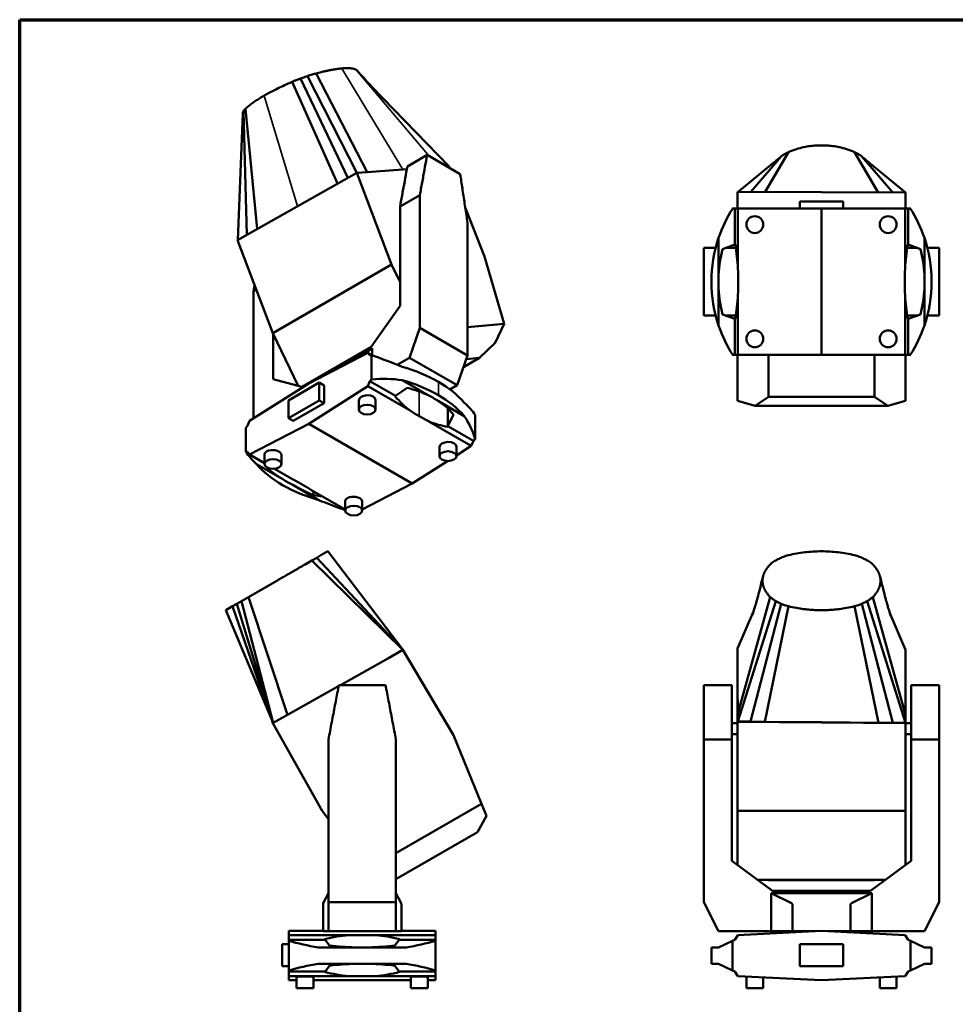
# Paper-space layout 'Sheet_1' of a CAD drawing. Header units: millimetres. Extents: x 1 to 117, y 1 to 117.
# Tile 4 of 5: x 1 to 69, y 46 to 117. Entities that reach past the tile are written whole.
import ezdxf

# ---------------------------------------------------------------- set-up
doc = ezdxf.new("R2010")
doc.units = ezdxf.units.MM
for name, color, linetype, lineweight in [('Border (ISO)', 7, 'Continuous', 70), ('Visible (ISO)', 7, 'Continuous', 50), ('Visible Narrow (ISO)', 7, 'Continuous', 35)]:
    doc.layers.add(name, color=color, linetype=linetype, lineweight=lineweight)

# ---------------------------------------------------------------- blocks, each defined once
blk = doc.blocks.new('Borders Chauvet')
at = {"layer": 'Border (ISO)'}
for p, q in [((0.787, 117.323), (117.323, 117.323)), ((0.787, 0.787), (0.787, 117.323))]:
    blk.add_line(p, q, dxfattribs=at)

psp = doc.layouts.new('Sheet_1')

# ---------------------------------------------------------------- linework, layer by layer
at = {"layer": 'Visible (ISO)'}
for p, q in [((25.936, 106.29), (22.257, 113.435)), ((23.795, 105.451), (20.514, 112.826)), ((24.543, 105.872), (21.105, 113.06)), ((25.197, 106.236), (21.624, 113.243)), ((31.838, 106.721), (26.283, 112.471)), ((16.575, 101.388), (16.938, 110.537)), ((17.226, 101.755), (16.977, 110.677)), ((17.974, 102.176), (17.13, 110.872)), ((54.747, 104.858), (56.432, 107.729)), ((62.931, 104.821), (61.217, 107.729)), ((30.282, 107.526), (28.852, 106.699)), ((30.282, 107.526), (32.672, 106.146)), ((53.699, 104.863), (55.905, 107.419)), ((63.982, 104.816), (61.744, 107.419)), ((16.541, 101.37), (25.189, 106.235)), ((25.197, 106.236), (25.189, 106.235)), ((25.189, 106.235), (27.708, 99.586)), ((25.936, 106.29), (25.197, 106.236)), ((28.517, 106.478), (25.936, 106.29)), ((28.815, 106.5), (28.517, 106.478)), ((31.838, 106.721), (31.694, 106.71)), ((31.886, 106.6), (31.838, 106.721)), ((52.79, 104.867), (55.289, 106.9)), ((64.898, 104.812), (62.349, 106.907)), ((52.738, 104.868), (64.912, 104.812)), ((52.738, 103.65), (52.738, 104.868)), ((64.912, 104.812), (64.912, 103.65)), ((28.32, 103.792), (29.751, 104.618)), ((29.751, 95.001), (29.751, 104.618)), ((57.25, 104.15), (60.399, 104.15)), ((57.25, 103.65), (57.25, 104.15)), ((60.399, 103.65), (60.399, 104.15)), ((28.32, 103.792), (28.32, 96.607)), ((34.433, 100.187), (33.044, 103.683)), ((52.555, 103.65), (52.394, 103.65)), ((52.555, 101.037), (52.555, 103.65)), ((52.774, 103.65), (52.555, 103.65)), ((52.774, 99.317), (52.774, 103.65)), ((58.825, 103.65), (52.774, 103.65)), ((58.825, 103.65), (64.876, 103.65)), ((58.825, 103.65), (58.825, 93.053)), ((64.876, 103.65), (65.095, 103.65)), ((64.876, 99.317), (64.876, 103.65)), ((65.095, 103.65), (65.255, 103.65)), ((65.095, 101.037), (65.095, 103.65)), ((33.203, 102.625), (33.203, 93.008)), ((19.099, 94.616), (16.541, 101.37)), ((51.379, 98.859), (51.379, 101.533)), ((66.27, 98.859), (66.27, 101.533)), ((51.159, 100.792), (50.305, 100.792)), ((50.305, 100.792), (50.305, 95.91)), ((51.669, 100.715), (52.555, 101.037)), ((52.621, 100.792), (51.881, 100.792)), ((52.555, 101.037), (52.581, 101.047)), ((65.768, 100.792), (65.028, 100.792)), ((65.095, 101.037), (65.068, 101.047)), ((65.98, 100.715), (65.095, 101.037)), ((66.491, 100.792), (67.344, 100.792)), ((67.344, 100.792), (67.344, 95.91)), ((35.862, 95.298), (34.433, 100.187)), ((19.099, 94.616), (27.708, 99.586)), ((27.708, 99.586), (28.32, 98.324)), ((51.366, 98.204), (51.366, 98.499)), ((66.283, 98.499), (66.283, 98.204)), ((17.703, 97.661), (17.782, 98.095)), ((17.902, 97.777), (17.703, 97.661)), ((51.379, 97.843), (51.379, 95.17)), ((66.27, 97.843), (66.27, 95.17)), ((17.703, 88.445), (17.703, 97.661)), ((52.774, 97.386), (52.774, 93.053)), ((64.876, 97.386), (64.876, 93.053)), ((28.32, 96.607), (26.233, 93.634)), ((50.305, 95.91), (51.159, 95.91)), ((52.555, 95.665), (51.669, 95.987)), ((51.881, 95.91), (52.621, 95.91)), ((52.555, 95.665), (52.555, 93.053)), ((52.581, 95.656), (52.555, 95.665)), ((65.028, 95.91), (65.768, 95.91)), ((65.068, 95.656), (65.095, 95.665)), ((65.095, 95.665), (65.98, 95.987)), ((65.095, 95.665), (65.095, 93.053)), ((67.344, 95.91), (66.491, 95.91)), ((29.001, 92.847), (29.751, 95.001)), ((29.751, 95.001), (33.203, 93.008)), ((33.203, 95.061), (35.862, 95.298)), ((35.204, 93.916), (35.862, 95.298)), ((20.944, 90.815), (19.099, 94.616)), ((19.134, 94.546), (19.134, 91.303)), ((26.233, 93.634), (21.221, 90.74)), ((23.421, 91.878), (26.295, 93.538)), ((26.295, 93.538), (25.705, 93.066)), ((26.295, 93.032), (26.295, 93.538)), ((34.069, 92.83), (35.204, 93.916)), ((25.985, 93.211), (21.706, 90.987)), ((26.371, 92.988), (25.985, 93.211)), ((26.14, 93.025), (25.985, 93.211)), ((26.253, 93.029), (26.14, 93.025)), ((26.253, 93.029), (26.253, 91.279)), ((29.001, 92.847), (28.114, 92.335)), ((29.001, 92.847), (32.453, 90.854)), ((33.203, 93.008), (32.453, 90.854)), ((32.907, 92.159), (34.069, 92.83)), ((33.111, 92.744), (34.069, 92.83)), ((52.394, 93.053), (52.555, 93.053)), ((52.555, 93.053), (52.774, 93.053)), ((52.738, 93.053), (52.738, 89.718)), ((52.774, 93.053), (58.825, 93.053)), ((54.979, 93.053), (54.979, 90.012)), ((64.876, 93.053), (58.825, 93.053)), ((62.67, 93.053), (62.67, 90.012)), ((65.095, 93.053), (64.876, 93.053)), ((64.912, 93.053), (64.912, 89.718)), ((65.255, 93.053), (65.095, 93.053)), ((19.134, 91.303), (21.221, 90.74)), ((26.14, 91.151), (26.253, 91.279)), ((17.428, 88.27), (21.706, 90.987)), ((22.466, 91.046), (20.239, 89.76)), ((21.706, 88.069), (25.985, 90.786)), ((22.82, 90.842), (22.466, 91.046)), ((22.466, 89.76), (22.466, 91.046)), ((22.82, 90.842), (22.82, 89.556)), ((25.985, 90.786), (26.14, 91.151)), ((29.049, 89.017), (25.985, 90.786)), ((27.987, 90.085), (26.14, 91.151)), ((28.841, 90.656), (27.987, 90.085)), ((30.359, 90.129), (28.468, 91.22)), ((31.93, 90.552), (32.453, 90.854)), ((27.987, 90.085), (27.962, 90.045)), ((54.022, 89.364), (54.979, 90.012)), ((54.979, 90.012), (62.67, 90.012)), ((62.67, 90.012), (63.627, 89.364)), ((20.239, 88.475), (22.466, 89.76)), ((20.239, 89.76), (20.239, 88.475)), ((22.82, 89.556), (20.593, 88.27)), ((22.82, 89.556), (22.466, 89.76)), ((25.33, 89.742), (25.33, 89.093)), ((26.55, 89.777), (26.55, 89.093)), ((31.077, 89.714), (32.968, 88.622)), ((31.774, 89.158), (31.774, 87.844)), ((52.738, 89.718), (54.022, 89.364)), ((54.022, 89.364), (63.627, 89.364)), ((63.627, 89.364), (64.912, 89.718)), ((20.593, 88.27), (20.239, 88.475)), ((31.786, 87.892), (32.184, 88.726)), ((33.746, 88.702), (33.746, 86.952)), ((17.159, 87.778), (17.273, 87.905)), ((17.159, 87.778), (17.159, 86.028)), ((17.273, 87.905), (17.428, 88.27)), ((21.706, 88.069), (17.428, 85.846)), ((21.706, 88.069), (29.2, 83.743)), ((30.414, 88.229), (33.478, 86.46)), ((31.774, 87.844), (31.786, 87.892)), ((31.786, 87.892), (33.633, 86.825)), ((31.176, 85.718), (31.176, 86.367)), ((33.478, 86.46), (32.397, 85.773)), ((32.397, 85.718), (32.397, 86.402)), ((33.633, 86.825), (33.478, 86.46)), ((33.746, 86.952), (33.633, 86.825)), ((17.273, 86.032), (17.159, 86.028)), ((17.428, 85.846), (17.273, 86.032)), ((18.509, 85.221), (17.428, 85.846)), ((18.509, 85.155), (18.509, 85.839)), ((19.73, 85.155), (19.73, 85.804)), ((19.829, 84.049), (17.938, 85.141)), ((18.722, 84.814), (18.816, 84.85)), ((31.755, 85.366), (29.2, 83.743)), ((20.491, 84.077), (19.225, 84.808)), ((20.547, 83.634), (22.438, 82.543)), ((25.576, 81.86), (29.2, 83.743)), ((21.857, 83.288), (24.356, 81.846)), ((22.065, 83.168), (22.065, 82.883)), ((22.702, 82.8), (22.065, 82.883)), ((24.356, 82.464), (24.356, 81.78)), ((25.576, 82.429), (25.576, 81.78)), ((22.592, 78.542), (22.283, 78.363)), ((23.088, 78.828), (22.592, 78.542)), ((28.485, 71.733), (23.088, 78.828)), ((21.944, 78.168), (21.443, 77.878)), ((22.283, 78.363), (21.944, 78.168)), ((28.52, 71.687), (21.944, 78.168)), ((28.514, 71.694), (22.283, 78.363)), ((19.396, 76.697), (17.349, 75.515)), ((16.509, 75.03), (16.2, 74.851)), ((16.849, 75.226), (16.509, 75.03)), ((19.125, 66.405), (16.509, 75.03)), ((17.349, 75.515), (16.849, 75.226)), ((19.128, 66.397), (16.849, 75.226)), ((20.174, 66.986), (17.349, 75.515)), ((52.759, 67.091), (55.117, 75.515)), ((52.761, 66.504), (55.511, 75.226)), ((53.68, 66.496), (55.905, 75.03)), ((63.993, 66.405), (61.744, 75.03)), ((64.912, 66.397), (62.138, 75.226)), ((64.912, 66.986), (62.532, 75.515)), ((16.2, 74.851), (15.704, 74.565)), ((19.106, 66.45), (15.704, 74.565)), ((19.121, 66.415), (16.2, 74.851)), ((52.738, 71.779), (53.89, 74.433)), ((54.734, 66.486), (56.432, 74.851)), ((62.939, 66.415), (61.217, 74.851)), ((64.912, 71.687), (63.778, 74.337)), ((28.52, 71.687), (27.474, 71.098)), ((28.461, 71.785), (28.45, 71.779)), ((28.52, 71.687), (28.461, 71.785)), ((28.485, 71.733), (28.508, 71.702)), ((28.508, 71.702), (28.514, 71.694)), ((28.514, 71.694), (28.52, 71.687)), ((32.19, 65.52), (28.52, 71.687)), ((52.74, 71.785), (52.738, 71.785)), ((52.738, 71.785), (52.738, 71.779)), ((52.74, 71.192), (52.738, 71.779)), ((52.738, 71.779), (52.738, 66.491)), ((64.912, 71.687), (64.912, 71.098)), ((27.474, 71.098), (23.998, 69.14)), ((52.75, 69.141), (52.74, 71.192)), ((64.912, 71.098), (64.912, 69.042)), ((23.824, 69.042), (20.174, 66.986)), ((23.874, 69.071), (23.824, 69.042)), ((23.888, 69.14), (27.267, 69.14)), ((50.305, 69.14), (52.329, 69.14)), ((50.305, 65.203), (50.305, 69.14)), ((52.329, 69.14), (52.329, 65.203)), ((52.759, 67.091), (52.75, 69.141)), ((64.912, 69.042), (64.912, 66.986)), ((67.344, 69.14), (65.321, 69.14)), ((65.321, 69.14), (65.321, 65.203)), ((67.344, 65.203), (67.344, 69.14)), ((52.761, 66.504), (52.759, 67.091)), ((19.084, 66.504), (19.061, 66.491)), ((19.061, 66.491), (19.117, 66.391)), ((19.121, 66.415), (19.106, 66.45)), ((19.128, 66.397), (19.117, 66.391)), ((19.117, 66.391), (22.679, 60.029)), ((19.125, 66.405), (19.121, 66.415)), ((19.128, 66.397), (19.125, 66.405)), ((20.174, 66.986), (19.128, 66.397)), ((52.738, 66.384), (52.329, 66.384)), ((52.738, 66.491), (64.912, 66.391)), ((52.738, 60.029), (52.738, 66.491)), ((53.68, 66.496), (52.761, 66.504)), ((54.734, 66.486), (53.68, 66.496)), ((58.837, 66.45), (54.734, 66.486)), ((62.939, 66.415), (58.837, 66.45)), ((63.993, 66.405), (62.939, 66.415)), ((64.912, 66.397), (63.993, 66.405)), ((64.912, 66.986), (64.912, 66.397)), ((64.912, 66.397), (64.912, 66.391)), ((64.912, 66.391), (64.912, 60.029)), ((65.321, 66.384), (64.912, 66.384)), ((52.738, 65.597), (52.329, 65.597)), ((65.321, 65.597), (64.912, 65.597)), ((23.136, 53.426), (23.136, 65.203)), ((28.018, 65.203), (28.018, 53.426)), ((34.21, 60.543), (32.19, 65.52)), ((52.329, 65.203), (50.305, 65.203)), ((50.305, 53.426), (50.305, 65.203)), ((52.329, 65.203), (52.329, 56.404)), ((65.321, 65.203), (67.344, 65.203)), ((65.321, 65.203), (65.321, 56.404)), ((67.344, 53.426), (67.344, 65.203)), ((22.679, 60.029), (23.136, 59.441)), ((28.018, 56.968), (34.21, 60.543)), ((34.565, 59.67), (34.21, 60.543)), ((52.738, 56.104), (52.738, 60.029)), ((52.738, 60.029), (64.912, 60.029)), ((64.912, 60.029), (64.912, 56.104)), ((33.917, 58.493), (34.565, 59.67)), ((28.018, 55.088), (33.917, 58.493)), ((52.329, 56.404), (55.281, 54.239)), ((65.321, 56.404), (62.369, 54.239)), ((54.179, 55.047), (63.471, 55.047)), ((54.979, 55.019), (54.185, 55.042)), ((62.67, 55.019), (54.979, 55.019)), ((63.464, 55.042), (62.67, 55.019)), ((62.369, 54.239), (55.281, 54.239)), ((23.136, 54.077), (22.756, 53.339)), ((28.399, 53.339), (28.018, 54.077)), ((55.193, 51.317), (55.193, 54.077)), ((55.193, 54.077), (62.456, 54.077)), ((55.193, 54.077), (56.664, 53.339)), ((62.456, 54.077), (60.985, 53.339)), ((62.456, 51.317), (62.456, 54.077)), ((22.743, 53.284), (22.743, 51.317)), ((23.136, 51.317), (23.136, 53.426)), ((23.136, 53.426), (28.018, 53.426)), ((28.018, 53.426), (28.018, 51.317)), ((28.412, 51.317), (28.412, 53.284)), ((51.366, 51.317), (50.305, 53.426)), ((56.715, 53.284), (56.715, 51.317)), ((60.935, 53.284), (60.935, 51.317)), ((66.283, 51.317), (67.344, 53.426)), ((22.743, 51.341), (20.279, 51.341)), ((20.279, 51.038), (20.279, 51.341)), ((30.876, 51.341), (28.412, 51.341)), ((30.876, 51.341), (30.876, 51.038)), ((52.774, 51.038), (58.825, 51.341)), ((64.876, 51.038), (58.825, 51.341)), ((24.612, 51.038), (20.279, 51.038)), ((20.279, 50.701), (20.279, 51.038)), ((22.891, 50.701), (20.279, 50.701)), ((20.279, 50.625), (20.279, 50.701)), ((20.279, 50.625), (20.279, 48.482)), ((23.136, 51.317), (22.743, 51.317)), ((22.882, 50.741), (22.891, 50.701)), ((22.891, 50.701), (23.213, 50.283)), ((23.136, 51.317), (28.018, 51.317)), ((26.543, 51.038), (30.876, 51.038)), ((27.941, 50.283), (28.263, 50.701)), ((28.412, 51.317), (28.018, 51.317)), ((28.263, 50.701), (28.273, 50.741)), ((28.263, 50.701), (30.876, 50.701)), ((30.876, 51.038), (30.876, 50.701)), ((30.876, 50.701), (30.876, 50.625)), ((30.876, 50.625), (30.876, 48.482)), ((55.193, 51.317), (51.366, 51.317)), ((52.394, 50.625), (51.379, 50.146)), ((52.394, 50.625), (52.555, 50.701)), ((52.394, 50.625), (52.394, 48.482)), ((52.555, 50.701), (52.774, 51.038)), ((56.715, 51.317), (55.193, 51.317)), ((58.363, 51.317), (56.715, 51.317)), ((60.935, 51.317), (59.286, 51.317)), ((62.456, 51.317), (60.935, 51.317)), ((66.283, 51.317), (62.456, 51.317)), ((65.095, 50.701), (64.876, 51.038)), ((65.255, 50.625), (65.095, 50.701)), ((65.255, 50.625), (66.27, 50.146)), ((65.255, 50.625), (65.255, 48.482)), ((20.279, 50.375), (19.778, 50.375)), ((19.778, 48.8), (19.778, 50.375)), ((22.396, 50.146), (25.577, 50.146)), ((25.577, 50.146), (28.759, 50.146)), ((51.379, 50.146), (50.853, 50.146)), ((50.853, 50.146), (50.853, 48.961)), ((57.25, 50.375), (57.25, 48.8)), ((60.399, 50.375), (57.25, 50.375)), ((60.399, 48.8), (60.399, 50.375)), ((66.27, 50.146), (66.796, 50.146)), ((66.796, 48.961), (66.796, 50.146)), ((20.279, 48.8), (19.778, 48.8)), ((20.279, 48.406), (20.279, 48.482)), ((25.577, 48.961), (22.396, 48.961)), ((23.213, 48.824), (22.891, 48.406)), ((28.759, 48.961), (25.577, 48.961)), ((28.263, 48.406), (27.941, 48.824)), ((30.876, 48.482), (30.876, 48.406)), ((50.853, 48.961), (51.379, 48.961)), ((51.379, 48.961), (52.394, 48.482)), ((52.555, 48.406), (52.394, 48.482)), ((57.25, 48.8), (60.399, 48.8)), ((65.095, 48.406), (65.255, 48.482)), ((66.27, 48.961), (65.255, 48.482)), ((66.796, 48.961), (66.27, 48.961)), ((22.891, 48.406), (20.279, 48.406)), ((20.279, 48.069), (20.279, 48.406)), ((24.612, 48.069), (20.279, 48.069)), ((20.279, 47.767), (20.279, 48.069)), ((20.833, 48.008), (20.833, 47.192)), ((22.054, 48.008), (22.054, 47.192)), ((22.891, 48.406), (22.882, 48.366)), ((26.543, 48.069), (30.876, 48.069)), ((28.273, 48.366), (28.263, 48.406)), ((28.263, 48.406), (30.876, 48.406)), ((29.101, 47.192), (29.101, 48.008)), ((30.321, 47.192), (30.321, 48.008)), ((30.876, 48.406), (30.876, 48.069)), ((30.876, 48.069), (30.876, 47.767)), ((52.774, 48.069), (52.555, 48.406)), ((58.825, 47.767), (52.774, 48.069)), ((53.392, 47.192), (53.392, 48.038)), ((54.612, 47.192), (54.612, 47.977)), ((58.825, 47.767), (64.876, 48.069)), ((63.037, 47.977), (63.037, 47.192)), ((64.258, 48.038), (64.258, 47.192)), ((64.876, 48.069), (65.095, 48.406)), ((20.279, 47.767), (20.833, 47.767)), ((22.054, 47.192), (20.833, 47.192)), ((22.054, 47.767), (29.101, 47.767)), ((29.101, 47.192), (30.321, 47.192)), ((30.321, 47.767), (30.876, 47.767)), ((53.392, 47.192), (54.612, 47.192)), ((64.258, 47.192), (63.037, 47.192))]:
    psp.add_line(p, q, dxfattribs=at)
for centre in [(54.002, 102.485), (63.647, 102.485), (54.002, 94.218), (63.647, 94.218)]:
    psp.add_circle(centre, 0.61, dxfattribs=at)
for centre, radius, start, end in [((60.718, 98.355), 9.865, 147.53653, 161.20664), ((56.931, 98.355), 9.865, 18.79336, 32.46347), ((60.718, 98.355), 9.865, 161.20664, 180.02004), ((56.931, 98.355), 9.865, 359.97996, 18.79336), ((60.695, 98.351), 9.33, 165.32236, 176.87893), ((56.955, 98.351), 9.33, 3.12107, 14.67764), ((36.367, 98.364), 16.434, 359.95484, 3.32332), ((81.282, 98.364), 16.434, 176.67668, 180.04516), ((60.695, 98.351), 9.33, 176.87893, 183.12107), ((56.955, 98.351), 9.33, 356.87893, 3.12107), ((60.718, 98.348), 9.865, 179.97996, 198.79336), ((60.695, 98.351), 9.33, 183.12107, 194.67764), ((36.367, 98.338), 16.434, 356.67668, 0.04516), ((81.282, 98.338), 16.434, 179.95484, 183.32332), ((56.955, 98.351), 9.33, 345.32236, 356.87893), ((56.931, 98.348), 9.865, 341.20664, 0.02004), ((60.718, 98.348), 9.865, 198.79336, 212.46347), ((56.931, 98.348), 9.865, 327.53653, 341.20664), ((22.861, 53.284), 0.118, 152.7417, 180), ((28.294, 53.284), 0.118, 0, 27.2583)]:
    psp.add_arc(centre, radius, start, end, dxfattribs=at)
for centre, major_axis, ratio, start_param, end_param in [((36.367, 98.364), (16.434, 0), 1, 0.058003, 0.163963), ((81.282, 98.364), (0, -16.434), 1, 4.548426, 4.654386), ((36.367, 98.338), (16.434, 0), 1, 6.119223, 6.225182), ((81.282, 98.338), (0, -16.434), 1, 4.770392, 4.876352), ((24.112, 90.676), (-9.83, 2.93), 0.282008, 4.338858, 4.577447), ((24.112, 87.077), (-9.865, 0), 0.57735, 3.926641, 4.254997), ((24.112, 82.512), (8.838, 6.132), 0.714693, 0.653059, 0.891647), ((24.112, 86.11), (9.865, 0), 0.57735, 0.785048, 1.113404), ((24.131, 82.529), (8.359, 5.799), 0.714693, 0.379526, 0.581226), ((24.117, 87.075), (-9.865, 0), 0.57735, 3.598985, 3.92734), ((25.94, 89.759), (0.61, 0.028), 0.605376, 6.255632, 9.397224), ((41.324, 115.966), (-10.797, -27.779), 0.446039, 6.050593, 6.156553), ((24.131, 86.118), (-9.33, 0), 0.57735, 3.872518, 3.981464), ((24.117, 86.107), (9.865, 0), 0.57735, 0.457392, 0.785748), ((24.131, 82.529), (8.359, 5.799), 0.714693, 0.06888, 0.27058), ((24.117, 90.673), (-9.83, 2.93), 0.282008, 3.444258, 3.682846), ((41.324, 95.995), (16.428, 0.748), 0.605376, 3.841434, 3.900225), ((41.342, 95.985), (16.428, 0.748), 0.605376, 3.898649, 3.95744), ((24.117, 82.509), (8.838, 6.132), 0.714693, 6.041644, 6.280232), ((41.342, 115.955), (-10.797, -27.779), 0.446039, 6.272559, 6.378519), ((31.786, 86.384), (0.61, 0.028), 0.605376, 6.255632, 9.397224), ((26.789, 84.058), (9.83, -2.93), 0.282008, 3.444258, 3.682846), ((19.12, 85.822), (-0.61, 0.025), 0.54788, 3.164163, 6.305756), ((26.789, 87.656), (9.865, 0), 0.57735, 3.598985, 3.92734), ((26.775, 84.056), (-9.297, 2.771), 0.282008, 0.613086, 0.814787), ((26.794, 87.653), (9.865, 0), 0.57735, 3.926641, 4.254997), ((26.775, 87.645), (-9.33, 0), 0.57735, 0.730925, 0.839871), ((9.564, 77.659), (16.43, -0.677), 0.54788, 0.80718, 0.865971), ((26.775, 84.056), (-9.297, 2.771), 0.282008, 0.923732, 1.125433), ((9.582, 77.648), (16.43, -0.677), 0.54788, 0.749965, 0.808757), ((24.966, 82.446), (-0.61, 0.025), 0.54788, 3.164163, 6.305756), ((26.794, 84.055), (9.83, -2.93), 0.282008, 4.338858, 4.546465), ((56.258, 53.284), (0.457, 0), 0.258713, 0, 0.475747), ((61.391, 53.284), (-0.457, 0), 0.258713, 5.807438, 6.283185), ((25.574, 54.553), (-9.865, 0), 0.471881, 1.004202, 1.24279), ((25.564, 25.761), (0, 25.32), 0.649063, 0.058003, 0.163963), ((25.564, 50.22), (-16.434, 0), 0.049918, 4.711601, 4.770392), ((25.59, 50.22), (-16.434, 0), 0.049918, 4.654386, 4.713177), ((25.59, 25.761), (0, 25.32), 0.649063, 6.119223, 6.225182), ((25.581, 54.553), (-9.865, 0), 0.471881, 1.898802, 2.137391), ((25.577, 54.542), (9.33, 0), 0.471881, 4.456216, 4.657916), ((25.577, 54.542), (9.33, 0), 0.471881, 4.766862, 4.968562), ((25.574, 44.554), (9.865, 0), 0.471881, 1.898802, 2.137391), ((25.577, 44.565), (-9.33, 0), 0.471881, 4.766862, 4.968562), ((25.577, 44.565), (-9.33, 0), 0.471881, 4.456216, 4.657916), ((25.581, 44.554), (9.865, 0), 0.471881, 1.004202, 1.24279), ((21.443, 48.008), (0.61, 0), 0.049918, 0, 3.141593), ((25.564, 73.347), (0, -25.32), 0.649063, 6.119223, 6.225182), ((25.564, 48.888), (16.434, 0), 0.049918, 4.654386, 4.713177), ((25.59, 48.888), (16.434, 0), 0.049918, 4.711601, 4.770392), ((25.59, 73.347), (0, -25.32), 0.649063, 0.058003, 0.163963), ((29.711, 48.008), (0.61, 0), 0.049918, 0, 3.141593)]:
    psp.add_ellipse(centre, major_axis=major_axis, ratio=ratio, start_param=start_param, end_param=end_param, dxfattribs=at)
for centre, major_axis in [((25.94, 89.093), (0.61, 0)), ((31.786, 85.718), (-0.61, 0)), ((19.12, 85.155), (0.61, 0)), ((24.966, 81.78), (-0.61, 0))]:
    psp.add_ellipse(centre, major_axis=major_axis, ratio=0.57735, dxfattribs=at)
for points, knots in [([(22.257, 113.435), (22.204, 113.421), (22.152, 113.407), (22.051, 113.378), (22.002, 113.363), (21.902, 113.333), (21.851, 113.317), (21.742, 113.282), (21.684, 113.263), (21.624, 113.243)], [0, 0, 0, 0, 0.25, 0.25, 0.5, 0.5, 0.75, 0.75, 1, 1, 1, 1]), ([(24.101, 113.794), (24.067, 113.791), (24.033, 113.787), (23.968, 113.781), (23.937, 113.777), (23.876, 113.77), (23.846, 113.766), (23.789, 113.758), (23.762, 113.754), (23.708, 113.747), (23.683, 113.743), (23.633, 113.735), (23.609, 113.732), (23.561, 113.724), (23.538, 113.72), (23.49, 113.712), (23.466, 113.708), (23.417, 113.699), (23.392, 113.695), (23.341, 113.685), (23.314, 113.68), (23.259, 113.67), (23.231, 113.664), (23.171, 113.652), (23.139, 113.646), (23.074, 113.632), (23.039, 113.625), (22.966, 113.609), (22.927, 113.601), (22.845, 113.582), (22.802, 113.572), (22.709, 113.55), (22.661, 113.539), (22.557, 113.513), (22.502, 113.499), (22.385, 113.469), (22.322, 113.453), (22.257, 113.435)], [0, 0, 0, 0, 0.0555556, 0.0555556, 0.1111111, 0.1111111, 0.1666667, 0.1666667, 0.2222222, 0.2222222, 0.2777778, 0.2777778, 0.3333333, 0.3333333, 0.3888889, 0.3888889, 0.4444444, 0.4444444, 0.5, 0.5, 0.5555556, 0.5555556, 0.6111111, 0.6111111, 0.6666667, 0.6666667, 0.7222222, 0.7222222, 0.7777778, 0.7777778, 0.8333333, 0.8333333, 0.8888889, 0.8888889, 0.9444444, 0.9444444, 1, 1, 1, 1]), ([(25.151, 113.694), (25.138, 113.701), (25.125, 113.708), (25.112, 113.715), (25.099, 113.721), (25.086, 113.727), (25.073, 113.732), (25.059, 113.737), (25.046, 113.742), (25.033, 113.746), (25.02, 113.75), (25.008, 113.754), (24.995, 113.758), (24.982, 113.762), (24.97, 113.765), (24.958, 113.768), (24.945, 113.771), (24.933, 113.774), (24.921, 113.776), (24.909, 113.779), (24.897, 113.781), (24.885, 113.783), (24.872, 113.785), (24.859, 113.788), (24.846, 113.79), (24.836, 113.791), (24.826, 113.793), (24.816, 113.794), (24.812, 113.794), (24.809, 113.795), (24.805, 113.795), (24.791, 113.797), (24.777, 113.799), (24.761, 113.801), (24.745, 113.802), (24.729, 113.804), (24.712, 113.805), (24.694, 113.806), (24.676, 113.808), (24.656, 113.809), (24.637, 113.81), (24.616, 113.811), (24.594, 113.811), (24.571, 113.812), (24.547, 113.813), (24.522, 113.813), (24.496, 113.813), (24.468, 113.813), (24.439, 113.813), (24.409, 113.812), (24.377, 113.811), (24.343, 113.81), (24.308, 113.808), (24.271, 113.806), (24.231, 113.804), (24.191, 113.801), (24.148, 113.798), (24.101, 113.794)], [0, 0, 0, 0, 0.055556, 0.055556, 0.055556, 0.111111, 0.111111, 0.111111, 0.166667, 0.166667, 0.166667, 0.222222, 0.222222, 0.222222, 0.277778, 0.277778, 0.277778, 0.333333, 0.333333, 0.333333, 0.388889, 0.388889, 0.388889, 0.444444, 0.444444, 0.444444, 0.486304, 0.486304, 0.486304, 0.5, 0.5, 0.5, 0.555555, 0.555555, 0.555555, 0.611111, 0.611111, 0.611111, 0.666666, 0.666666, 0.666666, 0.722222, 0.722222, 0.722222, 0.777777, 0.777777, 0.777777, 0.833333, 0.833333, 0.833333, 0.888889, 0.888889, 0.888889, 0.944444, 0.944444, 0.944444, 1, 1, 1, 1]), ([(20.514, 112.826), (20.314, 112.74), (20.127, 112.657), (19.785, 112.5), (19.629, 112.425), (19.341, 112.284), (19.21, 112.218), (18.968, 112.092), (18.858, 112.033), (18.653, 111.921), (18.558, 111.868), (18.472, 111.818)], [0, 0, 0, 0, 0.2, 0.2, 0.4, 0.4, 0.6, 0.6, 0.8, 0.8, 1, 1, 1, 1]), ([(21.105, 113.06), (21.04, 113.036), (20.975, 113.012), (20.843, 112.961), (20.777, 112.935), (20.645, 112.881), (20.579, 112.854), (20.514, 112.826)], [0, 0, 0, 0, 0.333333, 0.333333, 0.666667, 0.666667, 1, 1, 1, 1]), ([(21.624, 113.243), (21.558, 113.22), (21.494, 113.199), (21.373, 113.156), (21.316, 113.136), (21.206, 113.097), (21.154, 113.078), (21.105, 113.06)], [0, 0, 0, 0, 0.3333333, 0.3333333, 0.6666667, 0.6666667, 1, 1, 1, 1]), ([(18.472, 111.818), (18.385, 111.768), (18.296, 111.715), (18.116, 111.605), (18.024, 111.547), (17.84, 111.427), (17.747, 111.364), (17.563, 111.232), (17.471, 111.164), (17.294, 111.021), (17.208, 110.947), (17.13, 110.872)], [-1, -1, -1, -1, -0.8, -0.8, -0.6, -0.6, -0.4, -0.4, -0.2, -0.2, 0, 0, 0, 0]), ([(16.977, 110.677), (16.965, 110.652), (16.956, 110.628), (16.943, 110.581), (16.939, 110.559), (16.938, 110.537)], [-1.414948, -1.414948, -1.414948, -1.414948, -0.707521, -0.707521, 0, 0, 0, 0]), ([(17.13, 110.872), (17.105, 110.848), (17.082, 110.824), (17.043, 110.779), (17.025, 110.757), (16.997, 110.715), (16.985, 110.696), (16.977, 110.677)], [-1, -1, -1, -1, -0.666667, -0.666667, -0.333333, -0.333333, 0, 0, 0, 0]), ([(56.432, 107.729), (56.368, 107.7), (56.305, 107.67), (56.184, 107.605), (56.125, 107.57), (56.012, 107.497), (55.958, 107.459), (55.905, 107.419)], [-1, -1, -1, -1, -0.666667, -0.666667, -0.333333, -0.333333, 0, 0, 0, 0]), ([(58.825, 108.224), (58.702, 108.224), (58.572, 108.221), (58.3, 108.203), (58.158, 108.19), (57.856, 108.149), (57.698, 108.122), (57.364, 108.049), (57.189, 108.003), (56.821, 107.886), (56.629, 107.815), (56.432, 107.729)], [-1, -1, -1, -1, -0.8, -0.8, -0.6, -0.6, -0.4, -0.4, -0.2, -0.2, 0, 0, 0, 0]), ([(61.217, 107.729), (61.02, 107.815), (60.828, 107.886), (60.461, 108.003), (60.286, 108.049), (59.952, 108.122), (59.793, 108.149), (59.492, 108.19), (59.349, 108.203), (59.077, 108.221), (58.947, 108.224), (58.825, 108.224)], [0, 0, 0, 0, 0.2, 0.2, 0.4, 0.4, 0.6, 0.6, 0.8, 0.8, 1, 1, 1, 1]), ([(61.744, 107.419), (61.692, 107.459), (61.637, 107.497), (61.524, 107.57), (61.465, 107.605), (61.344, 107.67), (61.281, 107.7), (61.217, 107.729)], [0, 0, 0, 0, 0.333333, 0.333333, 0.666667, 0.666667, 1, 1, 1, 1]), ([(29.751, 104.618), (29.807, 104.924), (29.862, 105.23), (29.973, 105.838), (30.029, 106.143), (30.137, 106.734), (30.19, 107.025), (30.256, 107.384), (30.269, 107.455), (30.282, 107.526)], [-6.651218, -6.651218, -6.651218, -6.651218, -4.547463, -4.547463, -2.468789, -2.468789, -0.485903, -0.485903, 0, 0, 0, 0]), ([(55.905, 107.419), (55.836, 107.366), (55.768, 107.311), (55.678, 107.233), (55.653, 107.212), (55.629, 107.19)], [-1.4149476, -1.4149476, -1.4149476, -1.4149476, -0.7075207, -0.7075207, -0.4390173, -0.4390173, -0.4390173, -0.4390173]), ([(62.027, 107.184), (62.017, 107.193), (62.008, 107.201), (61.953, 107.25), (61.909, 107.287), (61.824, 107.357), (61.783, 107.389), (61.744, 107.419)], [0.2646678, 0.2646678, 0.2646678, 0.2646678, 0.3333333, 0.3333333, 0.6666667, 0.6666667, 1, 1, 1, 1]), ([(28.852, 106.699), (28.839, 106.629), (28.826, 106.558), (28.759, 106.199), (28.706, 105.908), (28.598, 105.317), (28.542, 105.012), (28.432, 104.403), (28.376, 104.098), (28.32, 103.792)], [-46.389121, -46.389121, -46.389121, -46.389121, -43.725621, -43.725621, -32.856332, -32.856332, -21.461976, -21.461976, -9.930137, -9.930137, -9.930137, -9.930137]), ([(32.672, 106.146), (32.685, 106.06), (32.698, 105.974), (32.764, 105.539), (32.818, 105.187), (32.926, 104.47), (32.981, 104.101), (33.092, 103.365), (33.148, 102.995), (33.203, 102.625)], [-29.629865, -29.629865, -29.629865, -29.629865, -27.465265, -27.465265, -18.631898, -18.631898, -9.371814, -9.371814, 0, 0, 0, 0]), ([(56.432, 78.542), (56.625, 78.591), (56.821, 78.633), (57.215, 78.705), (57.414, 78.735), (57.813, 78.781), (58.014, 78.799), (58.418, 78.822), (58.622, 78.828), (58.825, 78.828)], [-1, -1, -1, -1, -0.75, -0.75, -0.5, -0.5, -0.25, -0.25, 0, 0, 0, 0]), ([(58.825, 78.828), (59.027, 78.828), (59.231, 78.822), (59.635, 78.799), (59.836, 78.781), (60.235, 78.735), (60.434, 78.705), (60.829, 78.633), (61.025, 78.591), (61.217, 78.542)], [0, 0, 0, 0, 0.25, 0.25, 0.5, 0.5, 0.75, 0.75, 1, 1, 1, 1]), ([(21.443, 77.878), (21.4, 77.853), (21.358, 77.829), (21.317, 77.806), (21.277, 77.782), (21.238, 77.76), (21.201, 77.739), (21.164, 77.717), (21.128, 77.697), (21.094, 77.677), (21.06, 77.657), (21.027, 77.638), (20.995, 77.62), (20.964, 77.602), (20.933, 77.584), (20.904, 77.567), (20.875, 77.55), (20.847, 77.534), (20.82, 77.518), (20.792, 77.503), (20.765, 77.487), (20.738, 77.471), (20.71, 77.455), (20.683, 77.44), (20.655, 77.423), (20.634, 77.411), (20.613, 77.399), (20.591, 77.387), (20.584, 77.383), (20.577, 77.378), (20.57, 77.374), (20.541, 77.358), (20.511, 77.34), (20.481, 77.323), (20.45, 77.305), (20.418, 77.287), (20.385, 77.268), (20.352, 77.249), (20.318, 77.229), (20.282, 77.208), (20.246, 77.187), (20.208, 77.166), (20.169, 77.143), (20.129, 77.12), (20.088, 77.096), (20.044, 77.071), (20.001, 77.046), (19.955, 77.019), (19.907, 76.991), (19.858, 76.963), (19.807, 76.934), (19.754, 76.903), (19.7, 76.872), (19.644, 76.84), (19.584, 76.805), (19.525, 76.771), (19.462, 76.735), (19.396, 76.697)], [0, 0, 0, 0, 0.055556, 0.055556, 0.055556, 0.111111, 0.111111, 0.111111, 0.166667, 0.166667, 0.166667, 0.222222, 0.222222, 0.222222, 0.277778, 0.277778, 0.277778, 0.333333, 0.333333, 0.333333, 0.388889, 0.388889, 0.388889, 0.444444, 0.444444, 0.444444, 0.486304, 0.486304, 0.486304, 0.5, 0.5, 0.5, 0.555555, 0.555555, 0.555555, 0.611111, 0.611111, 0.611111, 0.666666, 0.666666, 0.666666, 0.722222, 0.722222, 0.722222, 0.777777, 0.777777, 0.777777, 0.833333, 0.833333, 0.833333, 0.888889, 0.888889, 0.888889, 0.944444, 0.944444, 0.944444, 1, 1, 1, 1]), ([(54.555, 76.697), (54.555, 76.735), (54.557, 76.771), (54.56, 76.805), (54.562, 76.84), (54.566, 76.872), (54.571, 76.903), (54.576, 76.934), (54.582, 76.963), (54.588, 76.991), (54.595, 77.019), (54.601, 77.046), (54.609, 77.071), (54.616, 77.096), (54.624, 77.12), (54.631, 77.143), (54.639, 77.166), (54.647, 77.187), (54.656, 77.208), (54.664, 77.229), (54.672, 77.249), (54.681, 77.268), (54.689, 77.287), (54.698, 77.305), (54.706, 77.323), (54.715, 77.34), (54.724, 77.358), (54.733, 77.374), (54.735, 77.378), (54.737, 77.383), (54.74, 77.387), (54.746, 77.399), (54.753, 77.411), (54.76, 77.423), (54.769, 77.44), (54.779, 77.455), (54.789, 77.471), (54.798, 77.487), (54.808, 77.503), (54.819, 77.518), (54.829, 77.534), (54.84, 77.55), (54.852, 77.567), (54.864, 77.584), (54.877, 77.602), (54.89, 77.62), (54.904, 77.638), (54.919, 77.657), (54.935, 77.677), (54.951, 77.697), (54.968, 77.717), (54.986, 77.739), (55.005, 77.76), (55.025, 77.782), (55.046, 77.806), (55.068, 77.829), (55.092, 77.853), (55.117, 77.878)], [-1, -1, -1, -1, -0.944444, -0.944444, -0.944444, -0.888889, -0.888889, -0.888889, -0.833333, -0.833333, -0.833333, -0.777778, -0.777778, -0.777778, -0.722222, -0.722222, -0.722222, -0.666667, -0.666667, -0.666667, -0.611111, -0.611111, -0.611111, -0.555556, -0.555556, -0.555556, -0.5, -0.5, -0.5, -0.486304, -0.486304, -0.486304, -0.444444, -0.444444, -0.444444, -0.388889, -0.388889, -0.388889, -0.333333, -0.333333, -0.333333, -0.277778, -0.277778, -0.277778, -0.222222, -0.222222, -0.222222, -0.166667, -0.166667, -0.166667, -0.111111, -0.111111, -0.111111, -0.055556, -0.055556, -0.055556, 0, 0, 0, 0]), ([(55.117, 77.878), (55.156, 77.918), (55.198, 77.955), (55.284, 78.023), (55.328, 78.054), (55.418, 78.114), (55.464, 78.142), (55.511, 78.168)], [-1, -1, -1, -1, -0.6666667, -0.6666667, -0.3333333, -0.3333333, 0, 0, 0, 0]), ([(55.511, 78.168), (55.546, 78.187), (55.584, 78.207), (55.665, 78.25), (55.708, 78.272), (55.802, 78.317), (55.852, 78.34), (55.905, 78.363)], [-1, -1, -1, -1, -0.666667, -0.666667, -0.333333, -0.333333, 0, 0, 0, 0]), ([(61.744, 78.363), (61.797, 78.34), (61.847, 78.317), (61.941, 78.272), (61.984, 78.25), (62.066, 78.207), (62.103, 78.187), (62.138, 78.168)], [0, 0, 0, 0, 0.333333, 0.333333, 0.666667, 0.666667, 1, 1, 1, 1]), ([(62.138, 78.168), (62.185, 78.142), (62.231, 78.114), (62.321, 78.054), (62.365, 78.023), (62.451, 77.955), (62.493, 77.918), (62.532, 77.878)], [0, 0, 0, 0, 0.3333333, 0.3333333, 0.6666667, 0.6666667, 1, 1, 1, 1]), ([(62.532, 77.878), (62.558, 77.853), (62.581, 77.829), (62.603, 77.806), (62.625, 77.782), (62.645, 77.76), (62.663, 77.739), (62.682, 77.717), (62.699, 77.697), (62.715, 77.677), (62.731, 77.657), (62.745, 77.638), (62.759, 77.62), (62.773, 77.602), (62.785, 77.584), (62.797, 77.567), (62.809, 77.55), (62.82, 77.534), (62.831, 77.518), (62.841, 77.503), (62.851, 77.487), (62.861, 77.471), (62.87, 77.455), (62.88, 77.44), (62.889, 77.423), (62.896, 77.411), (62.903, 77.399), (62.91, 77.387), (62.912, 77.383), (62.914, 77.378), (62.916, 77.374), (62.925, 77.358), (62.934, 77.34), (62.943, 77.323), (62.952, 77.305), (62.96, 77.287), (62.969, 77.268), (62.977, 77.249), (62.985, 77.229), (62.994, 77.208), (63.002, 77.187), (63.01, 77.166), (63.018, 77.143), (63.026, 77.12), (63.033, 77.096), (63.041, 77.071), (63.048, 77.046), (63.055, 77.019), (63.061, 76.991), (63.067, 76.963), (63.073, 76.934), (63.078, 76.903), (63.083, 76.872), (63.087, 76.84), (63.09, 76.805), (63.093, 76.771), (63.094, 76.735), (63.094, 76.697)], [0, 0, 0, 0, 0.055556, 0.055556, 0.055556, 0.111111, 0.111111, 0.111111, 0.166667, 0.166667, 0.166667, 0.222222, 0.222222, 0.222222, 0.277778, 0.277778, 0.277778, 0.333333, 0.333333, 0.333333, 0.388889, 0.388889, 0.388889, 0.444444, 0.444444, 0.444444, 0.486304, 0.486304, 0.486304, 0.5, 0.5, 0.5, 0.555555, 0.555555, 0.555555, 0.611111, 0.611111, 0.611111, 0.666666, 0.666666, 0.666666, 0.722222, 0.722222, 0.722222, 0.777777, 0.777777, 0.777777, 0.833333, 0.833333, 0.833333, 0.888889, 0.888889, 0.888889, 0.944444, 0.944444, 0.944444, 1, 1, 1, 1]), ([(53.822, 74.234), (53.849, 74.312), (53.892, 74.439), (53.964, 74.661), (53.994, 74.755), (54.069, 74.998), (54.104, 75.116), (54.138, 75.235), (54.151, 75.284), (54.207, 75.491), (54.259, 75.691), (54.37, 76.121), (54.429, 76.357), (54.525, 76.738), (54.56, 76.879), (54.595, 77.021)], [0, 0, 0, 0, 2.564813, 2.564813, 4.24517, 4.24517, 6.654079, 6.654079, 8.051766, 8.051766, 10.500396, 10.500396, 12.985597, 12.985597, 14.400522, 14.400522, 14.400522, 14.400522]), ([(63.055, 77.018), (63.134, 76.697), (63.212, 76.382), (63.346, 75.85), (63.404, 75.622), (63.479, 75.334), (63.503, 75.248), (63.539, 75.112), (63.55, 75.075), (63.597, 74.915), (63.631, 74.802), (63.697, 74.587), (63.732, 74.477), (63.795, 74.283), (63.826, 74.193), (63.847, 74.133)], [0, 0, 0, 0, 3.18123, 3.18123, 5.744549, 5.744549, 7.270876, 7.270876, 9.124635, 9.124635, 10.798622, 10.798622, 12.806266, 12.806266, 14.743795, 14.743795, 14.743795, 14.743795]), ([(55.117, 75.515), (55.083, 75.549), (55.052, 75.582), (54.995, 75.644), (54.969, 75.675), (54.922, 75.732), (54.9, 75.76), (54.861, 75.812), (54.844, 75.838), (54.811, 75.886), (54.797, 75.909), (54.77, 75.953), (54.757, 75.974), (54.735, 76.015), (54.724, 76.035), (54.705, 76.073), (54.697, 76.091), (54.68, 76.126), (54.673, 76.144), (54.659, 76.178), (54.652, 76.194), (54.64, 76.227), (54.634, 76.243), (54.623, 76.276), (54.618, 76.292), (54.608, 76.325), (54.603, 76.342), (54.594, 76.377), (54.59, 76.396), (54.581, 76.434), (54.577, 76.455), (54.57, 76.497), (54.567, 76.519), (54.561, 76.566), (54.559, 76.59), (54.556, 76.642), (54.555, 76.669), (54.555, 76.697)], [-1, -1, -1, -1, -0.9444444, -0.9444444, -0.8888889, -0.8888889, -0.8333333, -0.8333333, -0.7777778, -0.7777778, -0.7222222, -0.7222222, -0.6666667, -0.6666667, -0.6111111, -0.6111111, -0.5555556, -0.5555556, -0.5, -0.5, -0.4444444, -0.4444444, -0.3888889, -0.3888889, -0.3333333, -0.3333333, -0.2777778, -0.2777778, -0.2222222, -0.2222222, -0.1666667, -0.1666667, -0.1111111, -0.1111111, -0.0555556, -0.0555556, 0, 0, 0, 0]), ([(63.094, 76.697), (63.094, 76.669), (63.093, 76.642), (63.09, 76.59), (63.088, 76.566), (63.082, 76.519), (63.079, 76.497), (63.072, 76.455), (63.068, 76.434), (63.06, 76.396), (63.055, 76.377), (63.046, 76.342), (63.041, 76.325), (63.032, 76.292), (63.026, 76.276), (63.015, 76.243), (63.01, 76.227), (62.997, 76.194), (62.991, 76.178), (62.977, 76.144), (62.969, 76.126), (62.953, 76.091), (62.944, 76.073), (62.925, 76.035), (62.914, 76.015), (62.892, 75.974), (62.88, 75.953), (62.853, 75.909), (62.838, 75.886), (62.806, 75.838), (62.788, 75.812), (62.749, 75.76), (62.728, 75.732), (62.68, 75.675), (62.655, 75.644), (62.598, 75.582), (62.567, 75.549), (62.532, 75.515)], [0, 0, 0, 0, 0.0555556, 0.0555556, 0.1111111, 0.1111111, 0.1666667, 0.1666667, 0.2222222, 0.2222222, 0.2777778, 0.2777778, 0.3333333, 0.3333333, 0.3888889, 0.3888889, 0.4444444, 0.4444444, 0.5, 0.5, 0.5555556, 0.5555556, 0.6111111, 0.6111111, 0.6666667, 0.6666667, 0.7222222, 0.7222222, 0.7777778, 0.7777778, 0.8333333, 0.8333333, 0.8888889, 0.8888889, 0.9444444, 0.9444444, 1, 1, 1, 1]), ([(55.511, 75.226), (55.468, 75.25), (55.428, 75.274), (55.355, 75.321), (55.322, 75.344), (55.26, 75.389), (55.231, 75.413), (55.173, 75.462), (55.144, 75.488), (55.117, 75.515)], [-1, -1, -1, -1, -0.75, -0.75, -0.5, -0.5, -0.25, -0.25, 0, 0, 0, 0]), ([(55.905, 75.03), (55.836, 75.061), (55.768, 75.092), (55.637, 75.158), (55.573, 75.191), (55.511, 75.226)], [-1.414948, -1.414948, -1.414948, -1.414948, -0.707521, -0.707521, 0, 0, 0, 0]), ([(56.432, 74.851), (56.368, 74.868), (56.305, 74.885), (56.184, 74.923), (56.125, 74.943), (56.012, 74.985), (55.958, 75.007), (55.905, 75.03)], [-1, -1, -1, -1, -0.666667, -0.666667, -0.333333, -0.333333, 0, 0, 0, 0]), ([(61.744, 75.03), (61.692, 75.007), (61.637, 74.985), (61.524, 74.943), (61.465, 74.923), (61.344, 74.885), (61.281, 74.868), (61.217, 74.851)], [0, 0, 0, 0, 0.333333, 0.333333, 0.666667, 0.666667, 1, 1, 1, 1]), ([(62.138, 75.226), (62.091, 75.199), (62.044, 75.174), (61.953, 75.128), (61.909, 75.106), (61.824, 75.066), (61.783, 75.047), (61.744, 75.03)], [0, 0, 0, 0, 0.3333333, 0.3333333, 0.6666667, 0.6666667, 1, 1, 1, 1]), ([(62.532, 75.515), (62.505, 75.488), (62.477, 75.462), (62.419, 75.413), (62.389, 75.389), (62.327, 75.344), (62.294, 75.321), (62.222, 75.274), (62.182, 75.25), (62.138, 75.226)], [0, 0, 0, 0, 0.25, 0.25, 0.5, 0.5, 0.75, 0.75, 1, 1, 1, 1]), ([(58.825, 74.565), (58.702, 74.565), (58.572, 74.567), (58.3, 74.577), (58.158, 74.585), (57.856, 74.609), (57.698, 74.624), (57.364, 74.667), (57.189, 74.693), (56.821, 74.76), (56.629, 74.801), (56.432, 74.851)], [-1, -1, -1, -1, -0.8, -0.8, -0.6, -0.6, -0.4, -0.4, -0.2, -0.2, 0, 0, 0, 0]), ([(61.217, 74.851), (61.02, 74.801), (60.828, 74.76), (60.461, 74.693), (60.286, 74.667), (59.952, 74.624), (59.793, 74.609), (59.492, 74.585), (59.349, 74.577), (59.077, 74.567), (58.947, 74.565), (58.825, 74.565)], [0, 0, 0, 0, 0.2, 0.2, 0.4, 0.4, 0.6, 0.6, 0.8, 0.8, 1, 1, 1, 1]), ([(23.136, 65.203), (23.215, 65.617), (23.294, 66.031), (23.45, 66.854), (23.529, 67.268), (23.682, 68.068), (23.757, 68.462), (23.851, 68.949), (23.869, 69.044), (23.888, 69.14)], [-6.651218, -6.651218, -6.651218, -6.651218, -4.547463, -4.547463, -2.468789, -2.468789, -0.485903, -0.485903, 0, 0, 0, 0]), ([(27.267, 69.14), (27.285, 69.044), (27.304, 68.949), (27.398, 68.462), (27.473, 68.068), (27.626, 67.268), (27.705, 66.854), (27.861, 66.031), (27.94, 65.617), (28.018, 65.203)], [-29.629865, -29.629865, -29.629865, -29.629865, -27.465265, -27.465265, -18.631898, -18.631898, -9.371814, -9.371814, 0, 0, 0, 0])]:
    psp.add_open_spline(points, degree=3, knots=knots, dxfattribs=at)
for points in [[(25.196, 113.658), (25.185, 113.671), (25.17, 113.683), (25.151, 113.694)], [(25.196, 113.658), (25.553, 113.252), (25.919, 112.847), (26.283, 112.471)], [(55.289, 106.9), (55.404, 106.993), (55.517, 107.089), (55.629, 107.19)], [(62.027, 107.184), (62.133, 107.088), (62.241, 106.996), (62.349, 106.907)], [(55.905, 78.363), (55.958, 78.387), (56.068, 78.431), (56.244, 78.491), (56.368, 78.526), (56.432, 78.542)], [(61.217, 78.542), (61.281, 78.526), (61.406, 78.491), (61.582, 78.431), (61.691, 78.387), (61.744, 78.363)]]:
    psp.add_open_spline(points, degree=3, dxfattribs=at)
at = {"layer": 'Visible Narrow (ISO)'}
for p, q in [((28.517, 106.478), (24.101, 113.794)), ((30.457, 107.425), (25.151, 113.694)), ((20.884, 103.813), (18.472, 111.818)), ((31.09, 91.103), (31.09, 90.136)), ((29.712, 90.403), (29.712, 88.611))]:
    psp.add_line(p, q, dxfattribs=at)

# ---------------------------------------------------------------- block references
psp.add_blockref('Borders Chauvet', (0, 0))

doc.saveas('drawing.dxf')
